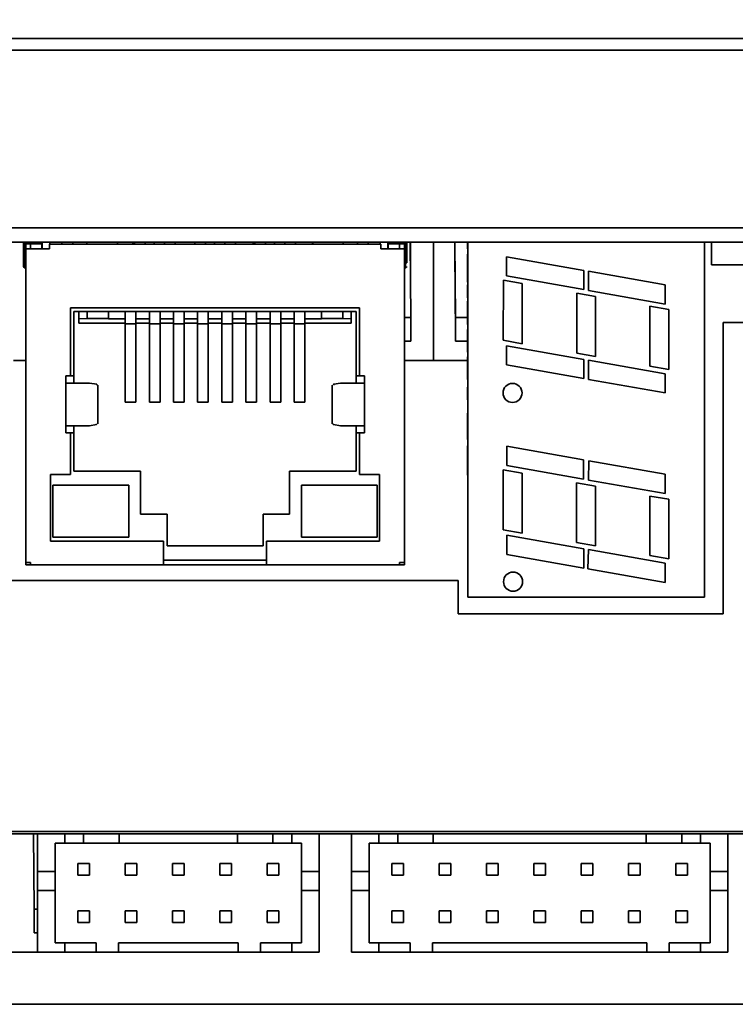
# Model space of a CAD drawing. Header units: millimetres. Extents: x 11 to 199, y 5 to 292.
# Tile 5 of 23: x 65 to 85, y 77 to 105. Entities that reach past the tile are written whole.
import ezdxf

# ---------------------------------------------------------------- set-up
doc = ezdxf.new("R2010")
doc.units = ezdxf.units.MM
doc.layers.add('標註文字', color=4, linetype='Continuous')
doc.styles.add('SLDTEXTSTYLE1', font='kaiu.ttf')
doc.dimstyles.new('SLDDIMSTYLE0', dxfattribs={"dimtxt": 4, "dimasz": 4, "dimexe": 0, "dimexo": 0.0625, "dimgap": 1, "dimtad": 1, "dimlfac": 1.5, "dimrnd": 1e-09, "dimzin": 12, "dimdsep": 46, "dimtxsty": 'SLDTEXTSTYLE1', "dimsah": 1, "dimcen": 0.09, "dimadec": 0, "dimazin": 3, "dimtfac": 1, "dimtofl": 0, "dimtmove": 0, "dimatfit": 3, "dimfxl": 0, "dimfrac": 2, "dimtolj": 1, "dimtzin": 12, "dimarcsym": 0})

# ---------------------------------------------------------------- blocks, each defined once
blk = doc.blocks.new('_D')
at = {"layer": '標註文字'}
for p, q in [((34.771, 87.22), (34.771, 114.556)), ((97.437, 89.887), (97.437, 114.556)), ((34.771, 113.556), (97.437, 113.556))]:
    blk.add_line(p, q, dxfattribs=at)
for points in [[(34.771, 113.556), (38.771, 112.941), (38.771, 114.171)], [(97.437, 113.556), (93.437, 114.171), (93.437, 112.941)]]:
    blk.add_solid(points, dxfattribs=at)
at = {"layer": '標註文字', "insert": (63.604, 118.551), "char_height": 4, "attachment_point": 1, "style": 'SLDTEXTSTYLE1'}
blk.add_mtext('94', dxfattribs=at)
blk = doc.blocks.new('_D_1')
at = {"layer": '標註文字'}
for p, q in [((32.771, 103.22), (32.771, 124.218)), ((99.437, 103.22), (99.437, 124.218)), ((32.771, 123.218), (99.437, 123.218))]:
    blk.add_line(p, q, dxfattribs=at)
for points in [[(32.771, 123.218), (36.771, 122.602), (36.771, 123.833)], [(99.437, 123.218), (95.437, 123.833), (95.437, 122.602)]]:
    blk.add_solid(points, dxfattribs=at)
at = {"layer": '標註文字', "insert": (62.354, 128.213), "char_height": 4, "attachment_point": 1, "style": 'SLDTEXTSTYLE1'}
blk.add_mtext('100', dxfattribs=at)

msp = doc.modelspace()

# ---------------------------------------------------------------- linework, layer by layer
at = {"color": 7, "linetype": 'Continuous', "lineweight": 35}
for p, q in [((86.2373, 104.22), (45.9707, 104.22)), ((46.0454, 103.8866), (86.104, 103.8866)), ((90.9787, 98.8866), (42.1121, 98.8866)), ((77.2514, 98.4865), (42.1121, 98.4865)), ((64.7341, 98.4865), (64.7341, 97.8978)), ((64.8007, 98.4865), (64.8007, 98.2984)), ((64.8007, 98.2984), (64.8007, 98.4865)), ((64.8007, 98.4865), (64.8007, 97.8978)), ((64.8007, 97.8978), (64.8007, 98.4865)), ((64.9341, 98.4865), (64.9341, 98.4318)), ((65.0365, 98.4865), (65.0369, 98.4318)), ((65.0365, 98.4865), (65.0369, 98.4318)), ((65.2574, 98.4865), (65.2574, 98.2984)), ((65.2658, 98.2984), (65.2658, 98.4865)), ((65.4841, 98.4311), (65.4841, 98.4865)), ((65.8174, 98.4311), (65.8174, 98.4865)), ((66.1241, 98.4865), (66.1241, 98.4311)), ((66.1241, 98.4311), (66.1241, 98.4865)), ((66.5241, 98.4311), (66.5241, 98.4865)), ((67.3824, 98.4865), (67.3824, 98.4311)), ((67.3907, 98.4311), (67.3907, 98.4865)), ((67.8207, 98.4865), (67.8207, 98.4311)), ((67.8674, 98.4311), (67.8674, 98.4865)), ((68.1674, 98.4311), (68.1674, 98.4865)), ((68.4232, 98.4865), (68.4236, 98.4311)), ((68.4232, 98.4865), (68.4236, 98.4311)), ((68.7141, 98.4865), (68.7141, 98.4311)), ((69.0141, 98.4311), (69.0141, 98.4865)), ((69.5607, 98.4311), (69.5607, 98.4865)), ((69.8607, 98.4311), (69.8607, 98.4865)), ((70.1165, 98.4865), (70.117, 98.4311)), ((70.1165, 98.4865), (70.117, 98.4311)), ((70.4074, 98.4311), (70.4074, 98.4865)), ((70.7074, 98.4311), (70.7074, 98.4865)), ((71.2073, 98.4865), (71.2073, 98.4311)), ((71.2541, 98.4865), (71.2541, 98.4311)), ((71.5541, 98.4311), (71.5541, 98.4865)), ((71.8099, 98.4865), (71.8103, 98.4311)), ((71.8099, 98.4865), (71.8103, 98.4311)), ((72.1007, 98.4311), (72.1007, 98.4865)), ((72.4007, 98.4311), (72.4007, 98.4865)), ((72.8774, 98.4865), (72.8774, 98.4311)), ((72.8858, 98.4311), (72.8858, 98.4865)), ((73.7441, 98.4865), (73.7441, 98.4311)), ((73.7441, 98.4311), (73.7441, 98.4865)), ((74.1441, 98.4311), (74.1441, 98.4865)), ((74.4507, 98.4311), (74.4507, 98.4865)), ((74.7841, 98.4311), (74.7841, 98.4865)), ((75.0024, 98.4865), (75.0024, 98.2984)), ((75.0107, 98.2984), (75.0107, 98.4865)), ((75.1969, 98.4318), (75.1965, 98.4865)), ((75.1965, 98.4865), (75.1969, 98.4318)), ((75.3341, 98.4865), (75.3341, 98.4318)), ((75.3341, 98.4318), (75.3341, 98.4865)), ((75.4674, 98.4865), (75.4674, 98.4318)), ((75.4674, 97.8978), (75.4674, 98.4865)), ((75.5341, 97.8978), (75.5341, 98.4865)), ((75.6455, 96.3626), (75.6299, 98.4865)), ((75.6426, 98.0496), (75.6426, 98.4865)), ((76.2873, 95.1531), (76.2873, 98.4865)), ((76.8899, 98.4865), (76.9023, 96.7928)), ((76.8899, 98.4865), (76.9055, 96.3595)), ((77.2447, 98.4865), (77.2447, 98.4362)), ((77.2447, 98.4442), (77.2447, 98.4865)), ((77.2447, 98.2952), (77.2447, 98.4442)), ((77.2447, 98.4362), (77.2514, 98.4362)), ((77.2447, 98.4362), (77.2447, 98.2952)), ((77.2447, 98.4362), (77.2447, 98.4362)), ((77.2514, 98.1531), (77.2514, 98.4865)), ((77.2514, 98.4362), (77.2514, 98.4865)), ((77.2514, 98.4865), (77.2514, 88.4865)), ((77.2514, 98.4865), (77.2514, 98.4865)), ((77.2514, 98.4865), (83.918, 98.4865)), ((77.2514, 98.2952), (77.2514, 98.4362)), ((77.2514, 98.4362), (77.2514, 98.4362)), ((85.9529, 98.4865), (83.918, 98.4865)), ((83.918, 88.4865), (83.918, 98.4865)), ((84.1161, 98.4865), (84.1161, 97.8473)), ((64.8007, 98.4318), (64.8007, 98.4318)), ((64.8007, 98.2984), (64.8007, 98.4318)), ((64.8007, 98.4318), (64.8007, 98.2984)), ((64.9341, 98.4318), (64.8007, 98.4318)), ((64.8007, 98.2984), (64.8007, 98.2984)), ((64.8007, 98.2978), (64.8007, 98.2984)), ((64.8007, 98.2984), (64.8007, 98.2978)), ((64.8007, 98.2984), (64.8007, 98.2984)), ((64.8007, 98.2984), (64.8007, 89.4644)), ((64.8007, 98.2984), (64.8007, 97.4978)), ((64.8007, 98.2984), (64.8007, 98.2984)), ((64.8007, 98.2984), (64.8007, 98.2984)), ((65.4674, 98.2984), (64.8007, 98.2984)), ((64.8007, 97.4978), (64.8007, 98.2978)), ((64.8007, 98.2978), (64.8007, 97.4978)), ((64.9341, 98.4318), (64.9341, 98.2984)), ((65.2574, 98.4318), (64.9341, 98.4318)), ((65.4674, 98.4311), (65.4674, 98.2984)), ((74.8007, 98.4311), (65.4674, 98.4311)), ((65.4674, 98.2984), (65.4674, 98.4311)), ((65.4674, 98.4311), (65.4674, 98.4311)), ((74.8007, 98.2984), (74.8007, 98.4311)), ((75.4674, 98.2984), (74.8007, 98.2984)), ((75.0107, 98.4318), (75.3341, 98.4318)), ((75.3341, 98.4318), (75.3341, 98.2984)), ((75.3341, 98.4318), (75.4674, 98.4318)), ((75.4674, 98.4318), (75.4674, 98.2984)), ((75.4674, 89.4644), (75.4674, 98.2984)), ((77.2447, 98.2952), (77.2514, 98.2952)), ((77.2447, 98.2952), (77.2447, 98.2952)), ((77.2514, 98.2952), (77.2514, 98.2952)), ((64.7341, 97.8978), (64.7341, 97.7978)), ((64.7674, 97.8978), (64.7341, 97.8978)), ((64.7674, 97.8978), (64.8007, 97.8978)), ((64.8007, 97.8978), (64.8007, 97.7311)), ((64.8007, 97.7311), (64.8007, 97.8978)), ((75.5007, 97.8978), (75.4674, 97.8978)), ((75.4674, 97.7311), (75.4674, 97.8978)), ((75.5007, 97.8978), (75.5341, 97.8978)), ((75.6426, 97.3829), (75.6426, 98.0496)), ((77.2447, 98.1414), (77.2447, 97.3593)), ((77.2447, 98.1414), (77.2514, 98.1414)), ((77.2447, 97.8208), (77.2447, 98.1414)), ((77.2514, 98.1531), (77.2514, 95.8978)), ((77.2514, 98.1531), (77.2514, 98.1531)), ((77.2514, 97.3593), (77.2514, 98.1414)), ((78.342, 97.5302), (78.342, 98.0717)), ((80.518, 97.688), (78.342, 98.0717)), ((77.2447, 97.6798), (77.2447, 97.8208)), ((77.2447, 97.8208), (77.2447, 97.8208)), ((77.2447, 97.3593), (77.2447, 97.6798)), ((77.2447, 97.6798), (77.2447, 97.6798)), ((77.2514, 97.8208), (77.2514, 97.8208)), ((77.2514, 97.6798), (77.2514, 97.6798)), ((80.518, 97.1465), (80.518, 97.688)), ((80.6514, 97.6645), (80.6514, 97.123)), ((82.818, 97.2825), (80.6514, 97.6645)), ((84.1161, 97.8473), (85.2561, 97.8483)), ((64.8007, 97.4978), (64.8007, 97.4978)), ((64.8007, 97.4978), (64.8007, 91.5978)), ((64.8007, 97.4978), (64.8007, 97.4978)), ((75.638, 97.3829), (75.6426, 97.3829)), ((77.2447, 97.3593), (77.2514, 97.3593)), ((78.26, 97.4092), (78.2514, 95.7184)), ((78.7847, 97.3167), (78.26, 97.4092)), ((78.342, 97.5302), (80.518, 97.1465)), ((77.2447, 96.9106), (77.2447, 97.2824)), ((77.2447, 97.2824), (77.2514, 97.2824)), ((77.2514, 96.9106), (77.2514, 97.2824)), ((78.7847, 95.6243), (78.7847, 97.3167)), ((80.6514, 97.123), (82.818, 96.7409)), ((82.818, 96.7409), (82.818, 97.2825)), ((76.9023, 96.7928), (76.9072, 96.1261)), ((77.2514, 96.9106), (77.2447, 96.9106)), ((77.2514, 96.8208), (77.2447, 96.8208)), ((77.2447, 96.8208), (77.2447, 96.8074)), ((77.2447, 96.167), (77.2447, 96.8208)), ((77.2447, 96.6798), (77.2447, 96.808)), ((77.2447, 96.808), (77.2447, 96.4875)), ((77.2447, 96.808), (77.2514, 96.808)), ((77.2447, 96.8074), (77.2447, 96.5768)), ((77.2514, 96.8074), (77.2514, 96.8207)), ((77.2514, 96.4875), (77.2514, 96.808)), ((77.2514, 96.5768), (77.2514, 96.8074)), ((80.3212, 95.3534), (80.3212, 97.0458)), ((80.8497, 96.9526), (80.3212, 97.0458)), ((80.8497, 95.2602), (80.8497, 96.9526)), ((66.0607, 96.6311), (74.2074, 96.6311)), ((66.0607, 94.7144), (66.0607, 96.6311)), ((66.1607, 96.5311), (74.1074, 96.5311)), ((66.1607, 94.7144), (66.1607, 96.5311)), ((66.3007, 96.5311), (66.3007, 96.3228)), ((66.5341, 96.3311), (66.5341, 96.5311)), ((67.1341, 96.5311), (67.1341, 96.3311)), ((67.6041, 96.5311), (67.6041, 96.32)), ((67.6041, 96.5311), (67.6041, 96.32)), ((67.6041, 96.1873), (67.6041, 96.5311)), ((67.6041, 96.5311), (67.6041, 96.3523)), ((67.9041, 96.3197), (67.9041, 96.5311)), ((67.9041, 96.5311), (67.9041, 96.32)), ((67.9041, 96.1873), (67.9041, 96.5311)), ((68.2841, 96.32), (68.2841, 96.5311)), ((68.5841, 96.32), (68.5841, 96.5311)), ((68.5841, 96.3197), (68.5841, 96.5311)), ((68.9641, 96.5311), (68.9641, 96.32)), ((68.9641, 96.5311), (68.9641, 96.32)), ((68.9641, 96.1873), (68.9641, 96.5311)), ((69.2641, 96.5311), (69.2641, 96.32)), ((69.2641, 96.3197), (69.2641, 96.5311)), ((69.2641, 96.1873), (69.2641, 96.5311)), ((69.2641, 96.5311), (69.2641, 96.3523)), ((69.6441, 96.32), (69.6441, 96.5311)), ((69.6441, 96.5311), (69.6441, 96.32)), ((69.6441, 96.1873), (69.6441, 96.5311)), ((69.9441, 96.32), (69.9441, 96.5311)), ((69.9441, 96.3197), (69.9441, 96.5311)), ((69.9441, 96.1873), (69.9441, 96.5311)), ((69.9441, 96.5311), (69.9441, 96.3523)), ((70.3241, 96.5311), (70.3241, 96.32)), ((70.3241, 96.5311), (70.3241, 96.32)), ((70.3241, 96.1873), (70.3241, 96.5311)), ((70.6241, 96.32), (70.6241, 96.5311)), ((70.6241, 96.3197), (70.6241, 96.5311)), ((70.6241, 96.1873), (70.6241, 96.5311)), ((70.6241, 96.5311), (70.6241, 96.3523)), ((71.0041, 96.5311), (71.0041, 96.32)), ((71.0041, 96.5311), (71.0041, 96.32)), ((71.0041, 96.1873), (71.0041, 96.5311)), ((71.3041, 96.32), (71.3041, 96.5311)), ((71.3041, 96.3197), (71.3041, 96.5311)), ((71.3041, 96.1873), (71.3041, 96.5311)), ((71.3041, 96.5311), (71.3041, 96.3523)), ((71.6841, 96.5311), (71.6841, 96.32)), ((71.6841, 96.5311), (71.6841, 96.32)), ((71.6841, 96.3297), (71.6841, 96.5311)), ((71.6841, 96.5311), (71.6841, 96.3523)), ((71.9841, 96.5311), (71.9841, 96.32)), ((71.9841, 96.3197), (71.9841, 96.5311)), ((71.9841, 96.1873), (71.9841, 96.5311)), ((72.3641, 96.32), (72.3641, 96.5311)), ((72.3641, 96.5311), (72.3641, 96.32)), ((72.3641, 96.1873), (72.3641, 96.5311)), ((72.3641, 96.5311), (72.3641, 96.3523)), ((72.6641, 96.32), (72.6641, 96.5311)), ((72.6641, 96.3197), (72.6641, 96.5311)), ((72.6641, 96.3297), (72.6641, 96.5184)), ((73.1341, 96.3311), (73.1341, 96.5311)), ((73.7341, 96.5311), (73.7341, 96.3311)), ((73.9674, 96.5311), (73.9674, 96.3228)), ((74.1074, 96.5311), (74.1074, 94.7144)), ((74.1074, 94.7144), (74.1074, 96.5311)), ((74.1074, 96.5311), (74.1074, 96.5311)), ((74.2074, 96.6311), (74.2074, 94.7144)), ((77.2447, 96.4903), (77.2447, 96.6798)), ((77.2447, 96.4573), (77.2447, 96.6562)), ((77.2447, 96.6562), (77.2447, 96.167)), ((77.2447, 96.5768), (77.2447, 96.308)), ((77.2514, 96.167), (77.2514, 96.6562)), ((77.2514, 96.308), (77.2514, 96.5768)), ((82.3847, 94.9896), (82.3847, 96.6819)), ((82.918, 96.5879), (82.3847, 96.6819)), ((82.918, 94.8955), (82.918, 96.5879)), ((66.5341, 96.3311), (66.3007, 96.3228)), ((66.3007, 96.3228), (66.3007, 96.1978)), ((67.1341, 96.3311), (66.5341, 96.3311)), ((67.1341, 96.3311), (67.1341, 96.32)), ((67.6041, 96.32), (67.1341, 96.32)), ((67.6041, 96.3112), (67.6041, 96.32)), ((67.9041, 96.32), (67.9041, 96.3112)), ((67.9041, 96.32), (68.2841, 96.32)), ((67.9041, 96.1873), (67.9041, 96.32)), ((68.2841, 96.1873), (68.2841, 96.32)), ((68.2841, 96.3112), (68.2841, 96.32)), ((68.2841, 96.3009), (68.2841, 94.1426)), ((68.5841, 96.1873), (68.5841, 96.32)), ((68.9641, 96.32), (68.5841, 96.32)), ((68.5841, 96.32), (68.5841, 96.3112)), ((68.9641, 96.3112), (68.9641, 96.32)), ((69.2641, 96.32), (69.2641, 96.3112)), ((69.2641, 96.32), (69.6441, 96.32)), ((69.2641, 96.1873), (69.2641, 96.32)), ((69.6441, 96.3112), (69.6441, 96.32)), ((69.6441, 96.32), (69.6441, 96.1873)), ((70.3241, 96.32), (69.9441, 96.32)), ((69.9441, 96.32), (69.9441, 96.3112)), ((70.3241, 96.3112), (70.3241, 96.32)), ((71.0041, 96.32), (70.6241, 96.32)), ((70.6241, 96.32), (70.6241, 96.3112)), ((71.0041, 96.3112), (71.0041, 96.32)), ((71.6841, 96.32), (71.3041, 96.32)), ((71.3041, 96.32), (71.3041, 96.3112)), ((71.6841, 96.3112), (71.6841, 96.32)), ((71.6841, 96.1873), (71.6841, 96.2958)), ((71.9841, 96.32), (71.9841, 96.3112)), ((71.9841, 96.32), (72.3641, 96.32)), ((71.9841, 96.1873), (71.9841, 96.32)), ((72.3641, 96.3112), (72.3641, 96.32)), ((72.3641, 96.32), (72.3641, 96.1873)), ((73.1341, 96.32), (72.6641, 96.32)), ((72.6641, 96.32), (72.6641, 96.3112)), ((72.6641, 96.1873), (72.6641, 96.3081)), ((73.7341, 96.3311), (73.1341, 96.3311)), ((73.1341, 96.32), (73.1341, 96.3311)), ((73.9674, 96.3228), (73.7341, 96.3311)), ((73.9674, 96.3228), (73.9674, 96.1978)), ((75.6504, 95.696), (75.6455, 96.3626)), ((76.9055, 96.3595), (76.9104, 95.6928)), ((77.2447, 96.308), (77.2447, 96.4903)), ((77.2447, 96.4875), (77.2447, 96.1798)), ((77.2447, 96.4875), (77.2514, 96.4875)), ((77.2447, 96.1798), (77.2447, 96.4573)), ((77.2514, 96.1798), (77.2514, 96.4875)), ((84.4454, 88.02), (84.4454, 96.22)), ((84.4454, 96.22), (90.9787, 96.22)), ((67.6041, 96.1978), (66.3007, 96.1978)), ((67.6041, 93.9776), (67.6041, 96.1873)), ((67.6041, 96.1873), (67.9041, 96.1873)), ((68.2841, 96.1978), (67.9041, 96.1978)), ((67.9041, 96.1873), (67.9041, 93.9776)), ((68.2841, 93.9776), (68.2841, 96.1873)), ((68.2841, 96.1873), (68.5841, 96.1873)), ((68.9641, 96.1978), (68.5841, 96.1978)), ((68.5841, 93.9776), (68.5841, 96.1873)), ((68.9641, 93.9776), (68.9641, 96.1873)), ((68.9641, 96.1873), (69.2641, 96.1873)), ((69.6441, 96.1978), (69.2641, 96.1978)), ((69.2641, 96.1873), (69.2641, 93.9776)), ((69.6441, 93.9776), (69.6441, 96.1873)), ((69.6441, 96.1873), (69.9441, 96.1873)), ((70.3241, 96.1978), (69.9441, 96.1978)), ((69.9441, 96.1873), (69.9441, 93.9776)), ((70.3241, 93.9776), (70.3241, 96.1873)), ((70.3241, 96.1873), (70.6241, 96.1873)), ((71.0041, 96.1978), (70.6241, 96.1978)), ((70.6241, 96.1873), (70.6241, 93.9776)), ((71.0041, 93.9776), (71.0041, 96.1873)), ((71.0041, 96.1873), (71.3041, 96.1873)), ((71.6841, 96.1978), (71.3041, 96.1978)), ((71.3041, 96.1873), (71.3041, 93.9776)), ((71.6841, 93.9776), (71.6841, 96.1873)), ((71.6841, 96.1873), (71.9841, 96.1873)), ((72.3641, 96.1978), (71.9841, 96.1978)), ((71.9841, 96.1873), (71.9841, 93.9776)), ((72.3641, 93.9776), (72.3641, 96.1873)), ((72.3641, 96.1873), (72.6641, 96.1873)), ((73.9674, 96.1978), (72.6641, 96.1978)), ((72.6641, 96.1873), (72.6641, 93.9776)), ((76.9072, 96.1261), (76.9072, 96.1261)), ((77.2447, 96.1798), (77.2514, 96.1798)), ((77.2447, 96.167), (77.2514, 96.167)), ((77.2447, 95.7055), (77.2447, 96.026)), ((77.2447, 96.026), (77.2447, 95.8361)), ((77.2447, 96.026), (77.2514, 96.026)), ((77.2447, 95.8361), (77.2447, 95.9875)), ((77.2447, 95.9875), (77.2447, 95.7071)), ((77.2447, 95.9875), (77.2514, 95.9875)), ((77.2514, 95.8593), (77.2514, 96.026)), ((77.2514, 95.7071), (77.2514, 95.9875)), ((75.4674, 95.6946), (75.6504, 95.696)), ((77.2447, 95.6953), (76.9104, 95.6928)), ((76.9104, 95.6928), (76.9104, 95.6928)), ((77.2447, 95.8978), (77.2447, 95.7083)), ((77.2447, 95.7045), (77.2447, 95.8978)), ((77.2447, 95.8593), (77.2447, 95.7055)), ((77.2447, 95.7043), (77.2447, 95.8593)), ((77.2447, 95.7083), (77.2447, 95.5131)), ((77.2447, 95.7071), (77.2447, 95.4234)), ((77.2447, 95.7071), (77.2514, 95.7071)), ((77.2447, 95.7055), (77.2447, 95.5516)), ((77.2447, 95.3849), (77.2447, 95.7055)), ((77.2447, 95.5131), (77.2447, 95.7045)), ((77.2447, 95.5516), (77.2447, 95.7043)), ((77.2514, 95.4234), (77.2514, 95.7071)), ((78.2514, 95.7184), (78.7847, 95.6243)), ((77.2447, 95.4234), (77.2447, 95.5716)), ((77.2447, 95.5716), (77.2447, 95.3849)), ((77.2447, 95.4234), (77.2514, 95.4234)), ((77.2447, 95.3849), (77.2514, 95.3849)), ((77.2514, 95.3849), (77.2514, 95.5516)), ((77.2514, 95.5131), (77.2514, 93.526)), ((78.342, 95.567), (78.342, 95.0254)), ((80.5265, 95.1818), (78.342, 95.567)), ((64.4607, 95.1531), (64.8007, 95.1531)), ((75.4674, 95.1531), (76.2873, 95.1531)), ((76.2873, 95.1531), (77.2447, 95.1531)), ((77.2447, 94.9456), (77.2447, 95.2567)), ((77.2447, 95.2567), (77.2447, 95.1285)), ((77.2447, 95.2567), (77.2514, 95.2567)), ((77.2447, 95.1157), (77.2447, 95.2439)), ((77.2447, 95.2439), (77.2447, 94.9514)), ((77.2447, 95.2439), (77.2514, 95.2439)), ((77.2447, 95.1285), (77.2447, 94.941)), ((77.2447, 94.9474), (77.2447, 95.1157)), ((77.2514, 95.1285), (77.2514, 95.2567)), ((77.2514, 94.9514), (77.2514, 95.2439)), ((77.2514, 94.941), (77.2514, 95.1285)), ((80.3212, 95.3534), (80.8497, 95.2602)), ((80.518, 94.6418), (80.5265, 95.1818)), ((80.6514, 95.1598), (80.6514, 94.6182)), ((82.818, 94.7778), (80.6514, 95.1598)), ((77.2447, 94.9314), (77.2447, 95.0143)), ((77.2447, 95.0143), (77.2447, 95.0011)), ((77.2447, 95.0011), (77.2447, 94.9827)), ((77.2447, 94.9827), (77.2447, 94.7952)), ((77.2447, 94.9514), (77.2447, 94.667)), ((77.2447, 94.9514), (77.2514, 94.9514)), ((77.2447, 94.7952), (77.2447, 94.9474)), ((77.2447, 94.6157), (77.2447, 94.9456)), ((77.2447, 94.941), (77.2447, 94.7439)), ((77.2447, 94.7439), (77.2447, 94.9314)), ((77.2514, 95.0011), (77.2514, 95.0143)), ((77.2514, 94.9827), (77.2514, 95.0011)), ((77.2514, 94.7952), (77.2514, 94.9827)), ((77.2514, 94.667), (77.2514, 94.9514)), ((77.2514, 94.7439), (77.2514, 94.941)), ((78.342, 95.0254), (80.518, 94.6418)), ((82.3847, 94.9896), (82.918, 94.8955)), ((65.9274, 94.7144), (66.0607, 94.7144)), ((65.9274, 94.5144), (65.9274, 94.7144)), ((66.0607, 94.7144), (66.1607, 94.7144)), ((66.1607, 94.7144), (66.1607, 94.5144)), ((66.1607, 94.5144), (66.1607, 94.7144)), ((74.1074, 94.7144), (74.2074, 94.7144)), ((74.1074, 94.7144), (74.1074, 94.7144)), ((74.1074, 94.5144), (74.1074, 94.7144)), ((74.2074, 94.7144), (74.3407, 94.7144)), ((74.3407, 94.7144), (74.3407, 94.5144)), ((77.2447, 94.667), (77.2447, 94.8034)), ((77.2447, 94.8034), (77.2447, 94.6157)), ((77.2447, 94.667), (77.2514, 94.667)), ((77.2514, 94.6157), (77.2447, 94.6157)), ((77.2514, 94.6157), (77.2514, 94.8034)), ((80.6514, 94.6182), (82.818, 94.2362)), ((82.818, 94.2362), (82.818, 94.7778)), ((65.9274, 93.3144), (65.9274, 94.5144)), ((66.5975, 94.5144), (65.9274, 94.5144)), ((66.8355, 93.3693), (66.8355, 94.4595)), ((73.4326, 94.4595), (73.4326, 93.3693)), ((74.3407, 94.5144), (73.6706, 94.5144)), ((74.3407, 94.5144), (74.3407, 93.3144)), ((77.2447, 94.167), (77.2447, 94.3978)), ((77.2447, 94.3978), (77.2447, 94.1213)), ((77.2447, 94.3978), (77.2514, 94.3978)), ((77.2514, 94.1213), (77.2514, 94.3978)), ((67.6041, 94.1426), (67.6041, 93.9776)), ((67.9041, 94.1426), (67.9041, 93.9776)), ((68.2841, 94.1426), (68.2841, 93.9776)), ((68.9641, 94.1426), (68.9641, 93.9776)), ((69.2641, 94.1426), (69.2641, 93.9776)), ((69.6441, 94.1426), (69.6441, 93.9776)), ((69.9441, 94.1426), (69.9441, 93.9776)), ((70.3241, 94.1426), (70.3241, 93.9776)), ((70.6241, 94.1426), (70.6241, 93.9776)), ((71.0041, 94.1426), (71.0041, 93.9776)), ((71.3041, 94.1426), (71.3041, 93.9776)), ((71.6841, 94.1426), (71.6841, 93.9776)), ((71.9841, 94.1426), (71.9841, 93.9776)), ((72.3641, 94.1426), (72.3641, 93.9776)), ((72.6641, 94.1426), (72.6641, 93.9776)), ((77.2447, 94.0388), (77.2447, 94.167)), ((77.2447, 94.167), (77.2447, 94.167)), ((77.2514, 94.1213), (77.2447, 94.1213)), ((77.2447, 94.0388), (77.2447, 94.1213)), ((77.2447, 94.0388), (77.2514, 94.0388)), ((77.2447, 94.0388), (77.2447, 94.0388)), ((77.2514, 94.167), (77.2514, 94.167)), ((77.2514, 94.0388), (77.2514, 94.1213)), ((77.2514, 94.0388), (77.2514, 94.0388)), ((67.9041, 93.9776), (67.6041, 93.9776)), ((68.5841, 93.9776), (68.2841, 93.9776)), ((69.2641, 93.9776), (68.9641, 93.9776)), ((69.9441, 93.9776), (69.6441, 93.9776)), ((70.6241, 93.9776), (70.3241, 93.9776)), ((71.3041, 93.9776), (71.0041, 93.9776)), ((71.9841, 93.9776), (71.6841, 93.9776)), ((72.6641, 93.9776), (72.3641, 93.9776)), ((77.2447, 93.667), (77.2447, 93.2916)), ((77.2447, 93.667), (77.2447, 93.667)), ((77.2447, 93.667), (77.2447, 93.2926)), ((77.2447, 93.667), (77.2514, 93.667)), ((77.2447, 93.526), (77.2447, 93.3056)), ((77.2447, 93.2894), (77.2447, 93.526)), ((77.2447, 93.526), (77.2447, 93.3355)), ((77.2447, 93.3198), (77.2447, 93.526)), ((77.2514, 93.2926), (77.2514, 93.667)), ((77.2514, 93.667), (77.2514, 93.667)), ((65.9274, 93.1144), (65.9274, 93.3144)), ((65.9274, 93.3144), (66.5975, 93.3144)), ((66.1607, 93.3144), (66.1607, 93.1144)), ((66.1607, 93.1144), (66.1607, 93.3144)), ((73.6706, 93.3144), (74.3407, 93.3144)), ((74.1074, 93.1144), (74.1074, 93.3144)), ((74.3407, 93.3144), (74.3407, 93.1144)), ((77.2447, 93.3355), (77.2447, 93.1029)), ((77.2447, 93.1996), (77.2447, 93.3198)), ((77.2447, 93.3056), (77.2447, 93.0644)), ((77.2447, 93.2926), (77.2447, 92.9619)), ((77.2447, 93.2926), (77.2514, 93.2926)), ((77.2447, 93.2916), (77.2447, 92.9234)), ((77.2447, 93.2039), (77.2447, 93.2894)), ((77.2447, 93.0644), (77.2447, 93.2039)), ((77.2447, 93.1029), (77.2447, 93.1996)), ((77.2514, 92.9619), (77.2514, 93.2926)), ((66.0607, 93.1144), (65.9274, 93.1144)), ((66.0607, 91.9378), (66.0607, 93.1144)), ((66.1607, 93.1144), (66.0607, 93.1144)), ((66.1607, 92.0378), (66.1607, 93.1144)), ((74.1074, 93.1144), (74.1074, 92.0378)), ((74.2074, 93.1144), (74.1074, 93.1144)), ((74.1074, 92.0378), (74.1074, 93.1144)), ((74.1074, 93.1144), (74.1074, 93.1144)), ((74.2074, 93.1144), (74.2074, 91.9378)), ((74.3407, 93.1144), (74.2074, 93.1144)), ((77.2447, 92.9619), (77.2447, 93.1119)), ((77.2447, 93.1119), (77.2447, 92.9234)), ((77.2447, 92.9619), (77.2514, 92.9619)), ((77.2514, 92.9234), (77.2447, 92.9234)), ((77.2514, 92.9234), (77.2514, 93.1119)), ((77.2514, 93.0644), (77.2514, 92.6029)), ((77.2447, 92.3857), (77.2447, 92.7439)), ((77.2447, 92.7439), (77.2447, 92.7439)), ((77.2447, 92.7439), (77.2447, 92.402)), ((77.2447, 92.7439), (77.2514, 92.7439)), ((77.2514, 92.402), (77.2514, 92.7439)), ((77.2514, 92.7439), (77.2514, 92.7439)), ((78.3514, 92.1903), (78.3514, 92.7367)), ((78.3514, 92.7367), (80.5119, 92.3558)), ((77.2447, 92.6029), (77.2447, 92.4002)), ((77.2447, 92.6029), (77.2447, 92.6029)), ((77.2447, 92.3968), (77.2447, 92.6029)), ((77.2447, 92.402), (77.2514, 92.402)), ((77.2447, 92.402), (77.2447, 92.2253)), ((77.2447, 92.4002), (77.2447, 92.2349)), ((77.2447, 92.1606), (77.2447, 92.3968)), ((77.2447, 91.9234), (77.2447, 92.3857)), ((77.2514, 92.2253), (77.2514, 92.402)), ((80.5119, 92.3558), (80.5119, 91.8093)), ((77.2447, 92.2349), (77.2447, 92.0644)), ((77.2447, 92.2253), (77.2514, 92.2253)), ((77.2447, 92.2253), (77.2447, 92.0799)), ((77.2447, 92.0644), (77.2447, 92.1606)), ((77.2447, 92.0799), (77.2447, 91.9234)), ((77.2447, 92.0799), (77.2514, 92.0799)), ((77.2514, 92.0799), (77.2514, 92.2253)), ((77.2514, 91.9234), (77.2514, 92.0799)), ((77.2514, 92.0644), (77.2514, 89.4865)), ((78.2514, 90.385), (78.2514, 92.0725)), ((78.7847, 91.9785), (78.2514, 92.0725)), ((80.5119, 91.8093), (78.3514, 92.1903)), ((80.6514, 91.7847), (80.6645, 92.3289)), ((80.6645, 92.3289), (82.818, 91.9491)), ((65.5007, 91.9378), (66.0607, 91.9378)), ((65.5007, 90.0644), (65.5007, 91.9378)), ((68.0341, 92.0378), (66.1607, 92.0378)), ((68.0341, 90.8244), (68.0341, 92.0378)), ((72.2341, 92.0378), (72.2341, 90.8244)), ((74.1074, 92.0378), (72.2341, 92.0378)), ((72.2341, 90.8244), (72.2341, 92.0378)), ((72.2341, 92.0378), (72.2341, 92.0378)), ((74.1074, 92.0378), (74.1074, 92.0378)), ((74.2074, 91.9378), (74.7674, 91.9378)), ((74.7674, 91.9378), (74.7674, 90.0644)), ((77.2514, 91.9234), (77.2447, 91.9234)), ((78.7847, 90.291), (78.7847, 91.9785)), ((82.818, 91.4027), (80.6514, 91.7847)), ((82.818, 91.9491), (82.818, 91.4027)), ((64.8007, 91.5978), (64.8007, 90.3311)), ((64.8007, 91.5978), (64.8007, 91.5978)), ((65.5674, 91.6378), (65.5674, 90.1711)), ((67.7007, 91.6378), (65.5674, 91.6378)), ((67.7007, 90.1711), (67.7007, 91.6378)), ((72.5674, 91.6378), (72.5674, 90.1711)), ((74.7007, 91.6378), (72.5674, 91.6378)), ((74.7007, 90.1711), (74.7007, 91.6378)), ((80.3189, 90.0205), (80.3189, 91.708)), ((80.8514, 91.6141), (80.3189, 91.708)), ((80.8514, 89.9266), (80.8514, 91.6141)), ((82.3847, 89.6562), (82.3847, 91.3343)), ((82.3847, 91.3343), (82.918, 91.2497)), ((82.918, 91.2497), (82.918, 89.5622)), ((68.7807, 90.8244), (68.0341, 90.8244)), ((68.7807, 89.9311), (68.7807, 90.8244)), ((71.4874, 90.8244), (71.4874, 89.9311)), ((72.2341, 90.8244), (71.4874, 90.8244)), ((71.4874, 89.9311), (71.4874, 90.8244)), ((71.4874, 90.8244), (71.4874, 90.8244)), ((72.2341, 90.8244), (72.2341, 90.8244)), ((64.8007, 90.3311), (64.8007, 89.4644)), ((64.8007, 90.3311), (64.8007, 90.3311)), ((65.5674, 90.1711), (67.7007, 90.1711)), ((72.5674, 90.1711), (74.7007, 90.1711)), ((78.7847, 90.291), (78.2514, 90.385)), ((78.3514, 89.6905), (78.3514, 90.232)), ((80.5265, 89.8485), (78.3514, 90.232)), ((68.6807, 90.0644), (65.5007, 90.0644)), ((68.6807, 89.3978), (68.6807, 90.0644)), ((71.4874, 89.9311), (68.7807, 89.9311)), ((71.4874, 89.9311), (71.4874, 89.9311)), ((71.5874, 90.0644), (71.5874, 89.3978)), ((74.7674, 90.0644), (71.5874, 90.0644)), ((71.5874, 89.5311), (71.5874, 90.0644)), ((80.3189, 90.0205), (80.8514, 89.9266)), ((80.5265, 89.8485), (80.5265, 89.3069)), ((78.3514, 89.6905), (80.5265, 89.3069)), ((80.6396, 89.287), (80.6514, 89.8265)), ((80.6514, 89.8265), (82.818, 89.4444)), ((82.918, 89.5622), (82.3847, 89.6562)), ((64.8007, 89.4644), (64.8007, 89.4644)), ((64.8007, 89.4644), (64.9341, 89.4644)), ((64.8007, 89.3978), (64.8007, 89.4644)), ((64.8007, 89.4644), (64.8007, 89.3978)), ((64.9341, 89.3978), (64.8007, 89.3978)), ((64.8007, 89.3978), (64.8007, 89.3978)), ((64.9341, 89.4644), (64.9341, 89.3978)), ((64.9341, 89.3978), (64.9341, 89.4644)), ((64.9341, 89.3978), (64.9341, 89.4644)), ((64.9341, 89.4644), (64.9341, 89.4644)), ((68.6807, 89.3978), (64.9341, 89.3978)), ((64.9341, 89.3978), (64.9341, 89.3978)), ((71.5874, 89.5311), (68.6807, 89.5311)), ((71.5874, 89.3978), (68.6807, 89.3978)), ((71.5874, 89.3978), (71.5874, 89.5311)), ((75.3341, 89.3978), (71.5874, 89.3978)), ((75.4674, 89.4644), (75.3341, 89.4644)), ((75.3341, 89.3978), (75.3341, 89.4644)), ((75.3341, 89.3978), (75.4674, 89.3978)), ((75.4674, 89.4644), (75.4674, 89.3978)), ((77.2514, 89.1531), (77.2514, 89.4865)), ((82.818, 88.9029), (80.6396, 89.287)), ((82.818, 89.4444), (82.818, 88.9029)), ((77.2514, 88.4865), (77.2514, 89.1531)), ((53.5121, 88.9533), (76.9787, 88.9533)), ((76.9787, 88.9533), (76.9787, 88.02)), ((77.2514, 88.4865), (77.2514, 88.4865)), ((83.918, 88.4865), (77.2514, 88.4865)), ((76.9787, 88.02), (84.4454, 88.02)), ((88.4373, 81.8866), (64.1845, 81.8866)), ((65.1319, 81.8224), (64.1845, 81.8224)), ((65.0184, 81.8224), (65.034, 79.6954)), ((65.8985, 81.8224), (65.1319, 81.8224)), ((65.1319, 80.7557), (65.1319, 81.8224)), ((65.8985, 81.8224), (65.8985, 81.5557)), ((66.4319, 81.8224), (65.8985, 81.8224)), ((66.4319, 81.8224), (66.4319, 81.5557)), ((67.4319, 81.8224), (66.4319, 81.8224)), ((67.4319, 81.8224), (67.4319, 81.5557)), ((70.7652, 81.8224), (67.4319, 81.8224)), ((70.7652, 81.8224), (70.7652, 81.5557)), ((71.7652, 81.8224), (70.7652, 81.8224)), ((71.7652, 81.8224), (71.7652, 81.5557)), ((72.2985, 81.8224), (71.7652, 81.8224)), ((72.2985, 81.8224), (72.2985, 81.5557)), ((73.0652, 81.8224), (72.2985, 81.8224)), ((73.9799, 81.8224), (73.0652, 81.8224)), ((73.0652, 81.8224), (73.0652, 80.7557)), ((73.9799, 80.7557), (73.9799, 81.8224)), ((74.7465, 81.8224), (73.9799, 81.8224)), ((74.7465, 81.8224), (74.7465, 81.5557)), ((75.2799, 81.8224), (74.7465, 81.8224)), ((75.2799, 81.8224), (75.2799, 81.5557)), ((76.2799, 81.8224), (75.2799, 81.8224)), ((76.2799, 81.8224), (76.2799, 81.5557)), ((82.2799, 81.8224), (76.2799, 81.8224)), ((82.2799, 81.8224), (82.2799, 81.5557)), ((83.2799, 81.8224), (82.2799, 81.8224)), ((83.2799, 81.8224), (83.2799, 81.5557)), ((83.8132, 81.8224), (83.2799, 81.8224)), ((83.8132, 81.8224), (83.8132, 81.5557)), ((84.5799, 81.8224), (83.8132, 81.8224)), ((85.5995, 81.8224), (84.5799, 81.8224)), ((84.5799, 81.8224), (84.5799, 80.7557)), ((65.6319, 80.7557), (65.6319, 81.5557)), ((65.6319, 81.5557), (65.8985, 81.5557)), ((65.8985, 81.5557), (66.4319, 81.5557)), ((66.4319, 81.5557), (67.4319, 81.5557)), ((70.7652, 81.5557), (67.4319, 81.5557)), ((71.7652, 81.5557), (70.7652, 81.5557)), ((72.2985, 81.5557), (71.7652, 81.5557)), ((72.5652, 81.5557), (72.2985, 81.5557)), ((72.5652, 81.5557), (72.5652, 80.7557)), ((74.4799, 80.7557), (74.4799, 81.5557)), ((74.4799, 81.5557), (74.7465, 81.5557)), ((74.7465, 81.5557), (75.2799, 81.5557)), ((75.2799, 81.5557), (76.2799, 81.5557)), ((82.2799, 81.5557), (76.2799, 81.5557)), ((83.2799, 81.5557), (82.2799, 81.5557)), ((83.8132, 81.5557), (83.2799, 81.5557)), ((84.0799, 81.5557), (83.8132, 81.5557)), ((84.0799, 81.5557), (84.0799, 80.7557)), ((66.2652, 80.9891), (66.5985, 80.9891)), ((66.2652, 80.6557), (66.2652, 80.9891)), ((66.5985, 80.9891), (66.5985, 80.6557)), ((67.5985, 80.6557), (67.5985, 80.9891)), ((67.5985, 80.9891), (67.9319, 80.9891)), ((67.9319, 80.9891), (67.9319, 80.6557)), ((68.9319, 80.6557), (68.9319, 80.9891)), ((68.9319, 80.9891), (69.2652, 80.9891)), ((69.2652, 80.9891), (69.2652, 80.6557)), ((70.2652, 80.6557), (70.2652, 80.9891)), ((70.2652, 80.9891), (70.5985, 80.9891)), ((70.5985, 80.9891), (70.5985, 80.6557)), ((71.5985, 80.6557), (71.5985, 80.9891)), ((71.5985, 80.9891), (71.9319, 80.9891)), ((71.9319, 80.9891), (71.9319, 80.6557)), ((75.1132, 80.6557), (75.1132, 80.9891)), ((75.1132, 80.9891), (75.4465, 80.9891)), ((75.4465, 80.9891), (75.4465, 80.6557)), ((76.4465, 80.6557), (76.4465, 80.9891)), ((76.4465, 80.9891), (76.7799, 80.9891)), ((76.7799, 80.9891), (76.7799, 80.6557)), ((77.7799, 80.9891), (78.1132, 80.9891)), ((77.7799, 80.6557), (77.7799, 80.9891)), ((78.1132, 80.9891), (78.1132, 80.6557)), ((79.1132, 80.6557), (79.1132, 80.9891)), ((79.1132, 80.9891), (79.4465, 80.9891)), ((79.4465, 80.9891), (79.4465, 80.6557)), ((80.4465, 80.9891), (80.7799, 80.9891)), ((80.4465, 80.6557), (80.4465, 80.9891)), ((80.7799, 80.9891), (80.7799, 80.6557)), ((81.7799, 80.6557), (81.7799, 80.9891)), ((81.7799, 80.9891), (82.1132, 80.9891)), ((82.1132, 80.9891), (82.1132, 80.6557)), ((83.1132, 80.6557), (83.1132, 80.9891)), ((83.1132, 80.9891), (83.4465, 80.9891)), ((83.4465, 80.9891), (83.4465, 80.6557)), ((65.1319, 80.7557), (65.6319, 80.7557)), ((65.1319, 80.2224), (65.1319, 80.7557)), ((65.6319, 80.7557), (65.6319, 80.2224)), ((72.5652, 80.7557), (73.0652, 80.7557)), ((72.5652, 80.2224), (72.5652, 80.7557)), ((73.0652, 80.2224), (73.0652, 80.7557)), ((73.9799, 80.7557), (74.4799, 80.7557)), ((73.9799, 80.2224), (73.9799, 80.7557)), ((74.4799, 80.7557), (74.4799, 80.2224)), ((84.0799, 80.7557), (84.5799, 80.7557)), ((84.0799, 80.2224), (84.0799, 80.7557)), ((84.5799, 80.2224), (84.5799, 80.7557)), ((66.5985, 80.6557), (66.2652, 80.6557)), ((67.9319, 80.6557), (67.5985, 80.6557)), ((69.2652, 80.6557), (68.9319, 80.6557)), ((70.5985, 80.6557), (70.2652, 80.6557)), ((71.9319, 80.6557), (71.5985, 80.6557)), ((75.4465, 80.6557), (75.1132, 80.6557)), ((76.7799, 80.6557), (76.4465, 80.6557)), ((78.1132, 80.6557), (77.7799, 80.6557)), ((79.4465, 80.6557), (79.1132, 80.6557)), ((80.7799, 80.6557), (80.4465, 80.6557)), ((82.1132, 80.6557), (81.7799, 80.6557)), ((83.4465, 80.6557), (83.1132, 80.6557)), ((65.1319, 78.4891), (65.1319, 80.2224)), ((65.6319, 80.2224), (65.1319, 80.2224)), ((65.6319, 80.2224), (65.6319, 78.7557)), ((73.0652, 80.2224), (72.5652, 80.2224)), ((72.5652, 78.7557), (72.5652, 80.2224)), ((73.0652, 78.4891), (73.0652, 80.2224)), ((73.9799, 78.4891), (73.9799, 80.2224)), ((74.4799, 80.2224), (73.9799, 80.2224)), ((74.4799, 80.2224), (74.4799, 78.7557)), ((84.0799, 78.7557), (84.0799, 80.2224)), ((84.5799, 80.2224), (84.0799, 80.2224)), ((84.5799, 78.4891), (84.5799, 80.2224)), ((65.034, 79.6954), (65.0389, 79.0287)), ((66.2652, 79.6557), (66.5985, 79.6557)), ((66.2652, 79.6557), (66.2652, 79.3224)), ((66.5985, 79.3224), (66.5985, 79.6557)), ((67.5985, 79.6557), (67.9319, 79.6557)), ((67.5985, 79.6557), (67.5985, 79.3224)), ((67.9319, 79.3224), (67.9319, 79.6557)), ((68.9319, 79.6557), (69.2652, 79.6557)), ((68.9319, 79.6557), (68.9319, 79.3224)), ((69.2652, 79.3224), (69.2652, 79.6557)), ((70.2652, 79.6557), (70.5985, 79.6557)), ((70.2652, 79.6557), (70.2652, 79.3224)), ((70.5985, 79.3224), (70.5985, 79.6557)), ((71.5985, 79.6557), (71.9319, 79.6557)), ((71.5985, 79.6557), (71.5985, 79.3224)), ((71.9319, 79.3224), (71.9319, 79.6557)), ((75.1132, 79.6557), (75.4465, 79.6557)), ((75.1132, 79.6557), (75.1132, 79.3224)), ((75.4465, 79.3224), (75.4465, 79.6557)), ((76.4465, 79.6557), (76.4465, 79.3224)), ((76.4465, 79.6557), (76.7799, 79.6557)), ((76.7799, 79.3224), (76.7799, 79.6557)), ((77.7799, 79.6557), (77.7799, 79.3224)), ((77.7799, 79.6557), (78.1132, 79.6557)), ((78.1132, 79.3224), (78.1132, 79.6557)), ((79.1132, 79.6557), (79.1132, 79.3224)), ((79.1132, 79.6557), (79.4465, 79.6557)), ((79.4465, 79.3224), (79.4465, 79.6557)), ((80.4465, 79.6557), (80.4465, 79.3224)), ((80.4465, 79.6557), (80.7799, 79.6557)), ((80.7799, 79.3224), (80.7799, 79.6557)), ((81.7799, 79.6557), (81.7799, 79.3224)), ((81.7799, 79.6557), (82.1132, 79.6557)), ((82.1132, 79.3224), (82.1132, 79.6557)), ((83.1132, 79.6557), (83.1132, 79.3224)), ((83.1132, 79.6557), (83.4465, 79.6557)), ((83.4465, 79.3224), (83.4465, 79.6557)), ((66.5985, 79.3224), (66.2652, 79.3224)), ((67.9319, 79.3224), (67.5985, 79.3224)), ((69.2652, 79.3224), (68.9319, 79.3224)), ((70.5985, 79.3224), (70.2652, 79.3224)), ((71.9319, 79.3224), (71.5985, 79.3224)), ((75.4465, 79.3224), (75.1132, 79.3224)), ((76.7799, 79.3224), (76.4465, 79.3224)), ((78.1132, 79.3224), (77.7799, 79.3224)), ((79.4465, 79.3224), (79.1132, 79.3224)), ((80.7799, 79.3224), (80.4465, 79.3224)), ((82.1132, 79.3224), (81.7799, 79.3224)), ((83.4465, 79.3224), (83.1132, 79.3224)), ((65.1319, 79.0294), (65.0389, 79.0287)), ((65.8985, 78.7557), (65.6319, 78.7557)), ((65.8985, 78.7557), (65.8985, 78.4891)), ((65.8985, 78.7557), (66.7819, 78.7557)), ((66.7819, 78.4891), (66.7819, 78.7557)), ((67.4152, 78.7557), (70.7819, 78.7557)), ((67.4152, 78.4891), (67.4152, 78.7557)), ((70.7819, 78.4891), (70.7819, 78.7557)), ((71.4152, 78.4891), (71.4152, 78.7557)), ((71.4152, 78.7557), (72.2985, 78.7557)), ((72.2985, 78.4891), (72.2985, 78.7557)), ((72.5652, 78.7557), (72.2985, 78.7557)), ((74.7465, 78.7557), (74.4799, 78.7557)), ((74.7465, 78.7557), (74.7465, 78.4891)), ((74.7465, 78.7557), (75.6299, 78.7557)), ((75.6299, 78.4891), (75.6299, 78.7557)), ((76.2632, 78.7557), (82.2965, 78.7557)), ((76.2632, 78.4891), (76.2632, 78.7557)), ((82.2965, 78.4891), (82.2965, 78.7557)), ((82.9299, 78.4891), (82.9299, 78.7557)), ((82.9299, 78.7557), (83.8132, 78.7557)), ((83.8132, 78.4891), (83.8132, 78.7557)), ((84.0799, 78.7557), (83.8132, 78.7557)), ((65.1319, 78.4891), (64.1845, 78.4891)), ((65.1319, 78.4891), (65.8985, 78.4891)), ((65.8985, 78.4891), (66.7819, 78.4891)), ((66.7819, 78.4891), (67.4152, 78.4891)), ((67.4152, 78.4891), (70.7819, 78.4891)), ((70.7819, 78.4891), (71.4152, 78.4891)), ((71.4152, 78.4891), (72.2985, 78.4891)), ((73.0652, 78.4891), (72.2985, 78.4891)), ((73.9799, 78.4891), (74.7465, 78.4891)), ((74.7465, 78.4891), (75.6299, 78.4891)), ((75.6299, 78.4891), (76.2632, 78.4891)), ((76.2632, 78.4891), (82.2965, 78.4891)), ((82.2965, 78.4891), (82.9299, 78.4891)), ((82.9299, 78.4891), (83.8132, 78.4891)), ((84.5799, 78.4891), (83.8132, 78.4891)), ((64.1845, 77.02), (88.4373, 77.02))]:
    msp.add_line(p, q, dxfattribs=at)
at = {"color": 8, "linetype": 'Continuous', "lineweight": 35}
for p, q in [((64.7674, 97.8978), (64.7674, 98.4865)), ((75.5007, 98.4865), (75.5007, 97.8978)), ((64.7674, 97.7644), (64.7674, 97.8978)), ((75.5007, 97.8978), (75.5007, 97.7644)), ((75.6331, 98.0496), (75.6426, 98.0496)), ((75.4674, 96.3613), (75.6455, 96.3626)), ((77.2447, 96.3619), (76.9055, 96.3595)), ((65.1319, 79.6961), (65.034, 79.6954))]:
    msp.add_line(p, q, dxfattribs=at)
at = {"color": 7, "linetype": 'Continuous', "lineweight": 35, "flags": 128}
for points in [[(67.6041, 96.32), (67.6041, 96.313), (67.6041, 96.2681), (67.6041, 96.2261), (67.6041, 96.1873)], [(68.9641, 96.32), (68.9641, 96.313), (68.9641, 96.2681), (68.9641, 96.2261), (68.9641, 96.1873)], [(69.9441, 96.1873), (69.9441, 96.2261), (69.9441, 96.2681), (69.9441, 96.313), (69.9441, 96.32)], [(70.3241, 96.32), (70.3241, 96.313), (70.3241, 96.2681), (70.3241, 96.2261), (70.3241, 96.1873)], [(70.6241, 96.1873), (70.6241, 96.2261), (70.6241, 96.2681), (70.6241, 96.313), (70.6241, 96.32)], [(71.0041, 96.32), (71.0041, 96.313), (71.0041, 96.2681), (71.0041, 96.2261), (71.0041, 96.1873)], [(71.3041, 96.1873), (71.3041, 96.2261), (71.3041, 96.2681), (71.3041, 96.313), (71.3041, 96.32)], [(71.6841, 96.32), (71.6841, 96.313), (71.6841, 96.2681), (71.6841, 96.2261), (71.6841, 96.1873)], [(72.6641, 96.1873), (72.6641, 96.2261), (72.6641, 96.2681), (72.6641, 96.313), (72.6641, 96.32)], [(66.8063, 94.4595), (66.8019, 94.482), (66.5975, 94.5144)], [(73.6706, 94.5144), (73.4769, 94.4852), (73.4708, 94.4595)], [(66.5975, 93.3144), (66.7912, 93.3436), (66.7974, 93.3693)], [(73.4618, 93.3693), (73.4662, 93.3468), (73.6706, 93.3144)]]:
    msp.add_lwpolyline(points, dxfattribs=at)
at = {"color": 7, "linetype": 'Continuous', "lineweight": 35}
for centre, radius in [((78.5145, 94.2362), 0.268), ((78.529, 88.922), 0.269)]:
    msp.add_circle(centre, radius, dxfattribs=at)
for centre, radius, start, end in [((64.7674, 97.7978), 0.0333, 180, 270), ((64.7674, 97.7311), 0.0333, 0, 90), ((75.5007, 97.7311), 0.0333, 90, 180), ((75.5007, 97.7978), 0.0333, 270, 0), ((78.5145, 94.2362), 0.268, 90, 270), ((78.529, 88.922), 0.269, 90, 270)]:
    msp.add_arc(centre, radius, start, end, dxfattribs=at)

# ---------------------------------------------------------------- dimensions: what is measured, and where the dimension line sits
at = {"layer": '標註文字'}
for base, p1, p2, picture, middle in [((99.4373, 123.2175), (32.7707, 102.22), (99.4373, 102.22), '_D_1', (66.104, 123.2175)), ((97.4373, 113.556), (34.7707, 86.22), (97.4373, 88.8866), '_D', (66.104, 113.556))]:
    dim = msp.add_linear_dim(base=base, p1=p1, p2=p2, dimstyle='SLDDIMSTYLE0', dxfattribs=at)
    dim.commit()
    dim.dimension.update_dxf_attribs({"geometry": picture, "text_midpoint": middle, "dimtype": 160})

doc.saveas('drawing.dxf')
